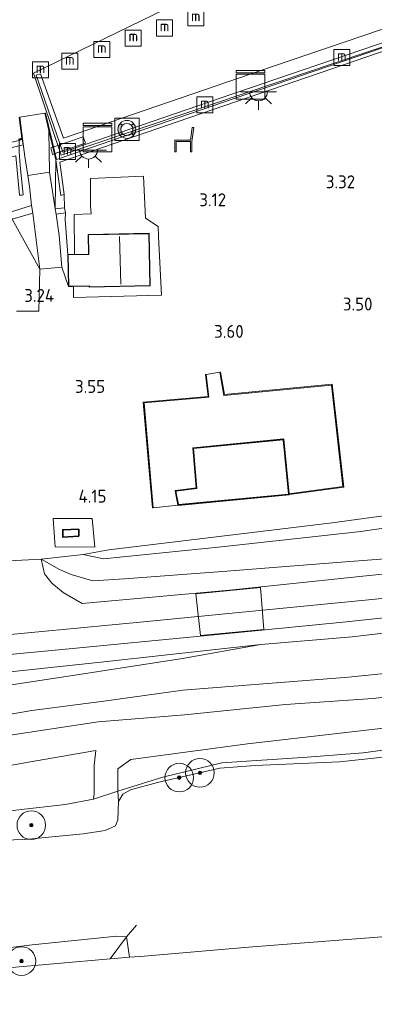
# Model space of a CAD drawing. Extents: x 130905 to 137824, y 412333 to 417928.
# Tile 56 of 256: x 132253 to 132302, y 413209 to 413346. Entities that reach past the tile are written whole.
import ezdxf
from ezdxf.enums import TextEntityAlignment as Align
from ezdxf.lldxf.tags import DXFTag

# ---------------------------------------------------------------- set-up
doc = ezdxf.new("R2010")
doc.units = 0
for name, color, linetype, lineweight in [('B-ME-GK-BESCHOEIING_DAMWAND-GV', 130, 'Continuous', 18), ('B-ME-GR-BOOM-S', 90, 'Continuous', 25), ('B-ME-GR-GRAS-GV', 60, 'Continuous', 13), ('B-ME-GW-TALUD_KRUIN-G', 90, 'Continuous', 18), ('B-ME-GW-TALUD_TEEN-G', 90, 'Continuous', 18), ('B-ME-IE-MEUBILAIR_WATERWEGMEUBILAIR-S', 150, 'Continuous', 25), ('B-ME-IE-MEUBILAIR_WEGMEUBILAIR-S', 7, 'Continuous', 25), ('B-ME-IE-TERREINAFSCHEIDING_DOORGANG-G', 210, 'Continuous', 18), ('B-ME-IE-TERREINAFSCHEIDING_KUNSTMATIG_HEKWERK-G', 20, 'IE-TERREINAFSCHEIDING-KUNSTMATIG', 18), ('B-ME-IE-TERREINAFSCHEIDING_KUNSTMATIG_MUUR-GV', 90, 'Continuous', 18), ('B-ME-KG-GRENS_OPNAME-G', 210, 'KG-OPNAME', 18), ('B-ME-KG-KADASTRAAL_DAKRAND-G', 170, 'Continuous', 18), ('B-ME-KG-KADASTRAAL_NOK-G', 10, 'Continuous', 18), ('B-ME-KL-DATA-S', 90, 'Continuous', 25), ('B-ME-KL-ET_LS_OV_LICHTPUNT-S', 190, 'Continuous', 25), ('B-ME-KW-KUNSTWERK_BRUG-GV', 170, 'Continuous', 18), ('B-ME-KW-KUNSTWERK_STEIGER-GV', 170, 'Continuous', 18), ('B-ME-OB-OEVERVOORZIENING-G', 7, 'Continuous', 18), ('B-ME-OG-BEBOUWING_OPENBAAR TOILET-GV', 7, 'Continuous', 18), ('B-ME-OG-BEBOUWING_OPSLAG-GV', 7, 'Continuous', 35), ('B-ME-OG-BEBOUWING_SCHUUR-GV', 7, 'Continuous', 35), ('B-ME-OG-TERREIN-GV', 7, 'Continuous', 18), ('B-ME-OG-TERREIN_GROEN_TUIN-GV', 7, 'Continuous', 18), ('B-ME-OG-WATER_HAVEN-GV', 170, 'Continuous', 18), ('B-ME-OG-WATER_KANAAL-GV', 120, 'Continuous', 18), ('B-ME-OG-WEG_TRAP-GV', 7, 'Continuous', 18), ('B-ME-VH-VERHARDING_ASFALT-GV', 252, 'Continuous', 18), ('B-ME-VH-VERHARDING_BETON-GV', 252, 'Continuous', 18), ('B-ME-VH-VERHARDING_GESLOTEN-GV', 252, 'Continuous', 18), ('B-ME-VH-VERHARDING_STRAATBAKSTEEN-GV', 252, 'Continuous', 18), ('B-ME-VH-VERHARDING_TEGEL-GV', 252, 'Continuous', 18), ('B-ME-WH-WINTERBED-G', 150, 'WH-WINTERBED', 18), ('X-XX-AL-HOOGTELABEL-S', 7, 'Continuous', 25)]:
    doc.layers.add(name, color=color, linetype=linetype, lineweight=lineweight)
doc.styles.add('NLCS-ISO', font='NLCS-ISO.ttf')
doc.styles.add('NLCS-ISO-ANNOTATIVE-T18', font='NLCS-ISO.ttf', dxfattribs={"height": 1.8})
doc.styles.get("Standard").update_dxf_attribs({"font": 'arial.ttf'})
doc.linetypes.add('IE-TERREINAFSCHEIDING-KUNSTMATIG', pattern='A,4,[82,NLCS.SHX,S=0.75,R=90,X=0,Y=0],4,-2', length=10)
tags = doc.linetypes.add('KG-OPNAME', pattern='A,5.5,-2,["O",Standard,S=1.8,R=0,X=-0.5,Y=-0.9],-2,5.5,-2,[5,NLCS.SHX,S=0.75,R=0,X=0,Y=0],-2', length=19).pattern_tags.tags
tags[6] = DXFTag(74, 10)
tags = doc.linetypes.add('WH-WINTERBED', pattern='A,6,-3.5,["WB",Standard,S=1.8,R=0,X=-1.5,Y=-0.9],-3.5,6,-3.5,6,-3.5,6,-3.5,6,-3.5', length=51).pattern_tags.tags
tags[6] = DXFTag(74, 10)

# ---------------------------------------------------------------- blocks, each defined once
blk = doc.blocks.new('SGR-BOOM_01-SO')
at = {"linetype": 'ByBlock', "lineweight": 18}
h = blk.add_hatch(color=0, dxfattribs=at)
h.dxf.hatch_style = 1
edge = h.paths.add_edge_path()
edge.add_arc((0, 0), 0.25, 0, 360)
at = {"color": 0, "linetype": 'ByBlock', "lineweight": 18}
for radius in [2, 0.25]:
    blk.add_circle((0, 0), radius, dxfattribs=at)
blk = doc.blocks.new('SAL-HOOGTELABEL-SO')
at = {"color": 0, "linetype": 'ByBlock', "lineweight": -2, "style": 'NLCS-ISO-ANNOTATIVE-T18'}
blk.add_attdef('HOOGTE', text='', height=1.8, dxfattribs=at).set_placement((2.79, 0), align=Align.RIGHT)
blk = doc.blocks.new('SIE-WEG_ZITBANK-SO')
at = {"color": 0, "linetype": 'ByBlock', "lineweight": 18}
blk.add_lwpolyline([(-0.91, -1.63), (-0.91, -0.2), (1.09, -0.2), (1.09, -1.63), (1.29, -1.63), (1.29, -0.21), (1.54, 1.78), (1.33, 1.78), (1.11, 0), (-1.11, 0), (-1.11, -1.63)], close=True, dxfattribs=at)
blk = doc.blocks.new('SIE-WATER_MEERPAAL-SO')
at = {"color": 0, "linetype": 'ByBlock', "lineweight": 18}
blk.add_lwpolyline([(-1.12, -1.12), (1.12, -1.12), (1.12, 1.12), (-1.12, 1.12)], close=True, dxfattribs=at)
at = {"color": 0, "linetype": 'ByBlock', "lineweight": 18, "style": 'NLCS-ISO'}
blk.add_text('m', height=1.5, dxfattribs=at).set_placement((0, 0.28), align=Align.MIDDLE_CENTER)
blk = doc.blocks.new('SKL-ET_OV_LICHTPUNT-SO')
at = {"color": 0, "linetype": 'ByBlock', "lineweight": 18}
for points in [[(-1.25, 0), (-2.5, 0)], [(1.25, 0), (2.5, 0)], [(-0.92, -0.85), (-1.83, -1.7)], [(0, -1.25), (0, -2.5)], [(0.92, -0.85), (1.83, -1.7)]]:
    blk.add_lwpolyline(points, dxfattribs=at)
blk.add_lwpolyline([(0, 0), (1.25, 0, -1), (-1.25, 0)], format="xyb", close=True, dxfattribs=at)
blk = doc.blocks.new('SOG-WATER_REDDINGSMIDDEL-SO')
at = {"linetype": 'ByBlock', "lineweight": 18}
h = blk.add_hatch(color=0, dxfattribs=at)
h.dxf.hatch_style = 1
h.paths.add_polyline_path([(1.25, 0, 0.187058), (0.92, 0.84), (0.63, 0.57, -0.187058), (0.85, 0, -0.187058), (0.63, -0.57), (0.92, -0.84, 0.187058)])
h.paths.add_polyline_path([(-0.63, 0.57), (-0.92, 0.84, 0.187058), (-1.25, 0, 0.187058), (-0.92, -0.84), (-0.63, -0.57, -0.187058), (-0.85, 0, -0.187058)])
at = {"color": 0, "linetype": 'ByBlock', "lineweight": 18}
blk.add_lwpolyline([(1.7, 1.55), (-1.7, 1.55), (-1.7, -1.55), (1.7, -1.55)], close=True, dxfattribs=at)
for points in [[(-0.63, 0.57), (-0.92, 0.84)], [(0.92, 0.84), (0.63, 0.57)], [(-0.63, -0.57), (-0.92, -0.84)], [(0.92, -0.84), (0.63, -0.57)]]:
    blk.add_lwpolyline(points, dxfattribs=at)
for radius in [1.25, 0.85]:
    blk.add_circle((0, 0), radius, dxfattribs=at)
blk = doc.blocks.new('SKL-DATA_KAST-SO')
at = {"color": 0, "linetype": 'ByBlock', "lineweight": 18}
for points in [[(-2, 2), (2, 2), (2, 1.68), (-2, 1.68)], [(-2, 1.52), (2, 1.52), (2, -2), (-2, -2)]]:
    blk.add_lwpolyline(points, close=True, dxfattribs=at)

msp = doc.modelspace()

# ---------------------------------------------------------------- linework, layer by layer
at = {"layer": 'B-ME-GK-BESCHOEIING_DAMWAND-GV'}
msp.add_polyline3d([(132276.578, 413332.318, 2.61), (132258.526, 413326.124, 2.604), (132259.14, 413321.623, 2.819), (132258.654, 413321.488, 2.446), (132257.975, 413326.464, 1.53), (132256.997, 413330.519, 0.876), (132256.408, 413332.959, 0.9), (132256.505, 413332.983, 0.9), (132256.739, 413332.014, 0.9), (132258.071, 413326.497, 0.9), (132283.026, 413335.059, 0.9), (132318.235, 413347.08, 0.9), (132327.178, 413350.171, 0.9), (132327.76, 413349.912, 2.565), (132301.454, 413340.822, 2.64)], close=True, dxfattribs=at)
for points in [[(132252.736, 413329.353, 0.9), (132253.184, 413329.464, 0.9), (132252.834, 413332.368, 0.9), (132252.934, 413332.38, 0.9), (132253.293, 413329.389, 1.052), (132252.835, 413329.275, 1.054)], [(132252.817, 413327.611, 1.358), (132252.994, 413325.673, 1.666), (132253.37, 413321.545, 2.298), (132253.271, 413321.536, 2.672), (132252.872, 413321.5, 2.672)]]:
    msp.add_polyline3d(points, dxfattribs=at)
at = {"layer": 'B-ME-GR-GRAS-GV'}
for points in [[(132257.975, 413326.464, 1.53), (132257.884, 413319.608, 2.103), (132257.069, 413324.729, 1.686), (132256.997, 413330.519, 0.876)], [(132254.299, 413322.731, 1.83), (132254.54, 413320.068, 2.035), (132251.423, 413319.098, 2.923), (132250.985, 413323.65, 3.023), (132249.119, 413324.074, 3.148), (132235.119, 413321.388, 3.146), (132220.38, 413318.015, 2.912), (132218.577, 413318.968, 2.597), (132219.675, 413319.206, 2.684), (132220.065, 413319.297, 2.678), (132222.291, 413319.827, 2.678), (132236.093, 413323.114, 2.678), (132247.08, 413325.73, 2.678), (132252.371, 413326.99, 2.678), (132252.872, 413321.5, 2.672), (132253.271, 413321.536, 2.672), (132253.37, 413321.545, 2.298), (132252.994, 413325.673, 1.666), (132252.817, 413327.611, 1.358), (132252.835, 413329.275, 1.054), (132253.293, 413329.389, 1.052), (132253.634, 413326.934, 1.4), (132254.059, 413324.249, 1.675)], [(132257.975, 413326.464, 1.53), (132258.654, 413321.488, 2.446), (132259.14, 413321.623, 2.819), (132259.162, 413319.763, 2.578), (132257.884, 413319.608, 2.103)], [(132254.757, 413319.016, 2.086), (132255.712, 413311.173, 2.878), (132251.846, 413318.144, 2.911)], [(132259.635, 413313.219, 3.181), (132259.727, 413308.76, 3.181), (132258.803, 413311.483, 2.753), (132258.443, 413315.883, 2.409), (132258.014, 413318.845, 2.078), (132259.3, 413319.036, 2.541), (132259.283, 413318.065, 2.881)], [(132263.056, 413276.389, 4.597), (132263.412, 413272.361, 4.737), (132257.88, 413272.428, 5.089), (132257.792, 413273.713, 4.953), (132257.61, 413276.377, 4.671)], [(132258.927, 413274.804, 4.596), (132258.924, 413273.778, 4.596), (132261.191, 413273.906, 4.596), (132261.171, 413274.882, 4.596)], [(132216.905, 413228.62, 0.7), (132214.724, 413228.29, 0.7), (132214.49, 413231.756, 1.575), (132230.912, 413233.681, 1.827), (132246.262, 413234.976, 1.657), (132259.245, 413236.445, 1.386), (132263.221, 413237.218, 1.363), (132266.627, 413238.315, 0.819), (132266.718, 413236.895, 0.7), (132266.651, 413234.3, 0.7), (132266.315, 413233.465, 0.7), (132264.867, 413232.836, 0.7), (132261.771, 413232.355, 0.7), (132253.604, 413231.584, 0.7), (132244.274, 413231.304, 0.7), (132229.927, 413230.141, 0.7), (132226.94, 413229.792, 0.7)], [(132209.175, 413210.092, 1.702), (132190.79, 413208.57, 1.291), (132188.623, 413209.504, 0.7), (132192.811, 413210.758, 0.7), (132195.505, 413211.076, 0.7), (132204.744, 413211.904, 0.7), (132216.312, 413213.047, 0.7), (132227.573, 413214.185, 0.7), (132240.663, 413215.147, 0.7), (132254.668, 413216.853, 0.7), (132266.477, 413218.081, 0.7), (132267.864, 413218.006, 0.7), (132265.567, 413214.897, 1.447), (132250.718, 413213.628, 1.46), (132229.946, 413211.86, 1.581)], [(132268.255, 413215.127, 0.7), (132265.567, 413214.897, 1.447), (132267.864, 413218.006, 0.7)]]:
    msp.add_polyline3d(points, close=True, dxfattribs=at)
for points in [[(132251.846, 413318.144, 2.911), (132255.712, 413311.173, 2.878), (132255.607, 413305.329, 3.303), (132252.453, 413305.322, 3.534)], [(132313.181, 413271.43, 5.569), (132297.873, 413270.296, 5.491), (132281.256, 413269, 5.503), (132267.555, 413267.949, 5.366), (132263.154, 413267.667, 5.316), (132260.095, 413268.551, 5.19), (132258.482, 413269.28, 5.115), (132255.894, 413270.701, 5.09), (132261.802, 413271.35, 4.646), (132264.624, 413270.744, 4.471), (132281.144, 413272.43, 4.471), (132300.624, 413274.588, 4.484), (132317.742, 413277.093, 4.209)], [(132317.742, 413277.093, 4.209), (132300.624, 413274.588, 4.484), (132281.144, 413272.43, 4.471), (132264.624, 413270.744, 4.471), (132261.802, 413271.35, 4.646), (132265.356, 413271.992, 4.384), (132296.579, 413275.772, 4.307), (132306.496, 413277.143, 4.282)], [(132308.017, 413269.059, 5.498), (132282.252, 413266.381, 5.537), (132261.648, 413264.499, 5.39), (132258.971, 413266.048, 5.353), (132257.394, 413267.356, 5.315), (132256.362, 413268.642, 5.19), (132255.894, 413270.701, 5.09), (132258.482, 413269.28, 5.115), (132260.095, 413268.551, 5.19), (132263.154, 413267.667, 5.316), (132267.555, 413267.949, 5.366), (132281.256, 413269, 5.503), (132297.873, 413270.296, 5.491), (132313.181, 413271.43, 5.569)], [(132231.856, 413255.525, 5.54), (132260.802, 413258.271, 5.48), (132283.436, 413260.487, 5.592), (132298.107, 413261.917, 5.48), (132321.212, 413264.328, 5.467)], [(132313.95, 413255.749, 3.247), (132298.905, 413254.234, 3.233), (132275.706, 413252.417, 3.223), (132264.672, 413250.883, 3.263), (132254.626, 413249.593, 3.313), (132239.148, 413246.934, 3.658), (132237.08, 413246.719, 3.619), (132235.641, 413246.747, 3.75), (132234.294, 413246.822, 3.912), (132232.899, 413246.758, 4.061), (132231.648, 413246.79, 4.101), (132230.329, 413246.958, 4.331), (132224.93, 413248.163, 4.976), (132220.153, 413249.448, 5.401), (132228.411, 413249.171, 5.466), (132233.255, 413249.383, 5.351), (132237.198, 413250.433, 5.309), (132244.356, 413252.036, 5.389), (132259.994, 413254.427, 5.157), (132275.677, 413256.855, 5.407), (132286.636, 413258.773, 5.533), (132299.409, 413259.866, 5.44), (132314.028, 413261.584, 5.667)], [(132314.028, 413261.584, 5.667), (132299.409, 413259.866, 5.44), (132286.636, 413258.773, 5.533), (132264.68, 413256.374, 5.511), (132249.823, 413254.791, 5.675)], [(132249.823, 413254.791, 5.675), (132264.68, 413256.374, 5.511), (132286.636, 413258.773, 5.533), (132275.677, 413256.855, 5.407), (132259.994, 413254.427, 5.157), (132244.356, 413252.036, 5.389)], [(132239.148, 413246.934, 3.658), (132254.626, 413249.593, 3.313), (132264.672, 413250.883, 3.263), (132275.706, 413252.417, 3.223), (132298.905, 413254.234, 3.233), (132313.95, 413255.749, 3.247)], [(132250.973, 413246.045, 3.008), (132263.879, 413247.99, 2.945), (132275.934, 413248.997, 2.858), (132290.081, 413250.404, 2.883), (132302.292, 413251.259, 2.87), (132312.927, 413252.411, 2.845)], [(132312.927, 413252.411, 2.845), (132302.292, 413251.259, 2.87), (132290.081, 413250.404, 2.883), (132275.934, 413248.997, 2.858), (132263.879, 413247.99, 2.945), (132250.973, 413246.045, 3.008)], [(132308.231, 413247.638, 1.294), (132284.747, 413244.936, 1.244), (132268.432, 413242.724, 1.019), (132266.624, 413241.437, 1.057), (132266.627, 413238.315, 0.819), (132263.221, 413237.218, 1.363), (132263.328, 413238.006, 1.587), (132263.319, 413238.57, 1.591), (132263.3, 413239.464, 1.597), (132263.304, 413240.566, 1.601), (132263.336, 413241.924, 1.603), (132263.555, 413244.005, 1.544), (132255.202, 413242.555, 1.394), (132247.272, 413241.164, 1.569)], [(132309.795, 413244.867, 1.027), (132300.958, 413243.667, 0.99), (132293.124, 413243.082, 0.977), (132281.165, 413242.289, 0.977), (132272.916, 413240.262, 0.903), (132266.627, 413238.315, 0.819), (132266.624, 413241.437, 1.057), (132268.432, 413242.724, 1.019), (132284.747, 413244.936, 1.244), (132308.231, 413247.638, 1.294)], [(132313.724, 413244.139, 0.7), (132297.623, 413242.411, 0.7), (132285.825, 413241.918, 0.7), (132280.911, 413241.534, 0.7), (132272.181, 413239.511, 0.7), (132268.403, 413238.51, 0.7), (132267.309, 413237.907, 0.7), (132266.718, 413236.895, 0.7), (132266.627, 413238.315, 0.819), (132272.916, 413240.262, 0.903), (132281.165, 413242.289, 0.977), (132293.124, 413243.082, 0.977), (132300.958, 413243.667, 0.99), (132309.795, 413244.867, 1.027)], [(132247.272, 413241.164, 1.569), (132255.202, 413242.555, 1.394), (132263.555, 413244.005, 1.544), (132263.336, 413241.924, 1.603), (132263.304, 413240.566, 1.601), (132263.3, 413239.464, 1.597), (132263.319, 413238.57, 1.591), (132263.328, 413238.006, 1.587), (132263.221, 413237.218, 1.363), (132259.245, 413236.445, 1.386), (132246.262, 413234.976, 1.657)]]:
    msp.add_polyline3d(points, dxfattribs=at)
at = {"layer": 'B-ME-GW-TALUD_KRUIN-G'}
for points in [[(132259.162, 413319.763, 2.578), (132259.14, 413321.623, 2.819)], [(132259.635, 413313.219, 3.181), (132259.283, 413318.065, 2.881), (132259.3, 413319.036, 2.541)], [(132251.846, 413318.144, 2.911), (132255.712, 413311.173, 2.878)], [(132377.143, 413293.529, 5.425), (132373.609, 413291.054, 5.437), (132369.774, 413288.401, 5.457), (132366.613, 413286.331, 5.491), (132363.594, 413284.269, 5.537), (132360.381, 413282.368, 5.563), (132357.072, 413281.089, 5.553), (132349.317, 413278.209, 5.549), (132345.041, 413276.896, 5.553), (132340.55, 413275.746, 5.563), (132335.66, 413274.594, 5.559), (132330.758, 413273.771, 5.557), (132327.332, 413273.349, 5.555), (132323.07, 413272.785, 5.585), (132319.217, 413272.105, 5.567), (132313.181, 413271.43, 5.569), (132297.873, 413270.296, 5.491), (132281.256, 413269, 5.503)], [(132210.406, 413243.697, 5.333), (132216.652, 413244.601, 5.208), (132219.727, 413245.184, 5.17), (132222.277, 413245.153, 4.958), (132230.154, 413244.04, 3.983), (132233.296, 413244.064, 3.558), (132237.923, 413243.749, 3.12), (132242.094, 413244.458, 2.983), (132250.973, 413246.045, 3.008), (132263.879, 413247.99, 2.945), (132275.934, 413248.997, 2.858), (132290.081, 413250.404, 2.883), (132302.292, 413251.259, 2.87), (132312.927, 413252.411, 2.845), (132323.318, 413253.362, 2.683), (132335.536, 413255.094, 2.808), (132339.959, 413255.865, 2.883), (132346.321, 413257.415, 2.758), (132353.472, 413259.619, 2.783), (132360.703, 413261.833, 2.82), (132367.094, 413264.156, 2.87), (132373.032, 413267.138, 2.808), (132379.198, 413270.707, 2.758)], [(132255.894, 413270.701, 5.09), (132258.482, 413269.28, 5.115), (132260.095, 413268.551, 5.19), (132263.154, 413267.667, 5.316), (132267.555, 413267.949, 5.366), (132281.256, 413269, 5.503)], [(132344.676, 413266.056, 5.621), (132342.106, 413265.517, 5.621), (132339.08, 413264.887, 5.621), (132336.148, 413264.271, 5.621), (132333.195, 413263.656, 5.621), (132328.929, 413263.069, 5.621), (132323.623, 413262.408, 5.621), (132314.028, 413261.584, 5.667), (132299.409, 413259.866, 5.44), (132286.636, 413258.773, 5.533)], [(132244.356, 413252.036, 5.389), (132259.994, 413254.427, 5.157), (132275.677, 413256.855, 5.407), (132286.636, 413258.773, 5.533)], [(132263.221, 413237.218, 1.363), (132263.328, 413238.006, 1.587), (132263.319, 413238.57, 1.591), (132263.3, 413239.464, 1.597), (132263.304, 413240.566, 1.601), (132263.336, 413241.924, 1.603), (132263.555, 413244.005, 1.544)], [(132263.221, 413237.218, 1.363), (132259.245, 413236.445, 1.386), (132246.262, 413234.976, 1.657), (132230.912, 413233.681, 1.827), (132214.49, 413231.756, 1.575), (132202.846, 413230.774, 1.725), (132200.211, 413230.69, 2.024), (132192.338, 413230.76, 1.869), (132191.954, 413230.536, 1.869), (132188.815, 413228.841, 1.888)]]:
    msp.add_polyline3d(points, dxfattribs=at)
at = {"layer": 'B-ME-GW-TALUD_TEEN-G'}
for points in [[(132254.54, 413320.068, 2.035), (132254.299, 413322.731, 1.83), (132254.059, 413324.249, 1.675), (132253.634, 413326.934, 1.4), (132253.293, 413329.389, 1.052)], [(132257.884, 413319.608, 2.103), (132257.975, 413326.464, 1.53)], [(132393.725, 413320.499, 3.68), (132391.084, 413316.79, 3.696), (132383.854, 413307.677, 3.771), (132375.392, 413298.965, 3.859), (132368.825, 413293.686, 3.946), (132358.1, 413287.789, 3.984), (132350.133, 413284.157, 4.008), (132341.106, 413280.979, 4.084), (132329.556, 413278.549, 4.159), (132317.742, 413277.093, 4.209), (132300.624, 413274.588, 4.484), (132281.144, 413272.43, 4.471), (132264.624, 413270.744, 4.471), (132261.802, 413271.35, 4.646)], [(132255.712, 413311.173, 2.878), (132254.757, 413319.016, 2.086)], [(132258.803, 413311.483, 2.753), (132258.443, 413315.883, 2.409), (132258.014, 413318.845, 2.078)], [(132258.803, 413311.483, 2.753), (132259.727, 413308.76, 3.181)], [(132396.025, 413276.568, 1.048), (132387.313, 413270.24, 1.198), (132380.405, 413265.868, 1.198), (132373.729, 413262.227, 1.211), (132366.011, 413258.74, 1.261), (132355.925, 413255.287, 1.348), (132345.127, 413252.627, 1.294), (132329.3, 413250.231, 1.307), (132308.231, 413247.638, 1.294), (132284.747, 413244.936, 1.244), (132268.432, 413242.724, 1.019), (132266.624, 413241.437, 1.057), (132266.627, 413238.315, 0.819), (132266.718, 413236.895, 0.7)], [(132230.329, 413246.958, 4.331), (132231.648, 413246.79, 4.101), (132232.899, 413246.758, 4.061), (132234.294, 413246.822, 3.912), (132235.641, 413246.747, 3.75), (132237.08, 413246.719, 3.619), (132239.148, 413246.934, 3.658), (132254.626, 413249.593, 3.313), (132264.672, 413250.883, 3.263), (132275.706, 413252.417, 3.223), (132298.905, 413254.234, 3.233), (132313.95, 413255.749, 3.247), (132324.354, 413256.671, 3.255), (132330.44, 413257.857, 3.181), (132340.332, 413259.68, 3.151), (132350.654, 413262.208, 3.089), (132354.824, 413263.416, 3.077), (132359.065, 413264.851, 3.065), (132363.718, 413266.827, 3.077), (132367.956, 413268.873, 3.075), (132371.848, 413270.98, 3.063), (132376.196, 413273.389, 3.019), (132379.947, 413275.488, 3.023)], [(132261.802, 413271.35, 4.646), (132255.894, 413270.701, 5.09)], [(132217.234, 413236.088, 1.794), (132227.715, 413238.575, 1.906), (132231.072, 413239.038, 2.006), (132232.268, 413239.07, 2.006), (132236.7, 413238.156, 1.856), (132239.445, 413238.245, 1.819), (132241.325, 413238.854, 1.756), (132245.761, 413240.786, 1.619), (132247.272, 413241.164, 1.569), (132255.202, 413242.555, 1.394), (132263.555, 413244.005, 1.544)]]:
    msp.add_polyline3d(points, dxfattribs=at)
at = {"layer": 'B-ME-IE-TERREINAFSCHEIDING_DOORGANG-G'}
for points in [[(132262.906, 413318.913, 3.128), (132262.817, 413320.054, 3.078)], [(132272.272, 413317.154, 3.366), (132272.337, 413315.745, 3.371)], [(132257.792, 413273.713, 4.953), (132257.88, 413272.428, 5.089)], [(132251.423, 413270.463, 4.975), (132255.894, 413270.701, 5.09)]]:
    msp.add_polyline3d(points, dxfattribs=at)
at = {"layer": 'B-ME-IE-TERREINAFSCHEIDING_KUNSTMATIG_HEKWERK-G'}
for points in [[(132262.817, 413320.054, 3.078), (132262.829, 413323.833, 2.916), (132270.236, 413324.188, 3.141), (132270.51, 413318.319, 3.341), (132272.272, 413317.154, 3.366)], [(132391.348, 413321.679, 3.656), (132382.667, 413310.806, 4.019), (132376.643, 413303.818, 4.025), (132368.486, 413296.429, 4.069), (132364.661, 413294.08, 4.095), (132360.044, 413291.583, 4.109), (132354.252, 413288.84, 4.133), (132345.958, 413285.339, 4.133), (132338.681, 413282.97, 4.189), (132334.009, 413281.824, 4.106), (132329.372, 413280.861, 4.066), (132323.548, 413279.767, 3.974), (132316.894, 413278.789, 4.139), (132306.496, 413277.143, 4.282), (132296.579, 413275.772, 4.307), (132265.356, 413271.992, 4.384), (132261.802, 413271.35, 4.646)], [(132260.571, 413313.238, 3.136), (132260.502, 413318.816, 3.103), (132262.906, 413318.913, 3.128)], [(132272.337, 413315.745, 3.371), (132272.717, 413307.536, 3.403), (132260.449, 413307.217, 3.191), (132260.423, 413308.774, 3.174)], [(132271.591, 413277.868, 4.104), (132275.083, 413278.259, 4.246)], [(132257.792, 413273.713, 4.953), (132257.61, 413276.377, 4.671), (132263.056, 413276.389, 4.597), (132263.412, 413272.361, 4.737), (132257.88, 413272.428, 5.089)], [(132395.833, 413274.983, 0.965), (132391.932, 413271.91, 1.066), (132388.383, 413269.3, 1.103), (132381.912, 413265.362, 1.091), (132375.003, 413261.214, 1.128), (132369.7, 413258.733, 1.116), (132360.543, 413255.184, 1.103), (132350.584, 413251.741, 0.977), (132344.716, 413250.454, 1.04), (132336.454, 413248.99, 1.015), (132326.121, 413247.56, 1.015), (132319.503, 413246.312, 1.04), (132309.795, 413244.867, 1.027), (132300.958, 413243.667, 0.99), (132293.124, 413243.082, 0.977), (132281.165, 413242.289, 0.977)], [(132286.636, 413258.773, 5.533), (132264.68, 413256.374, 5.511), (132249.823, 413254.791, 5.675), (132234.639, 413252.925, 5.624), (132223.08, 413251.581, 5.594), (132217.666, 413251.117, 5.594), (132217.661, 413249.992, 5.771)], [(132281.165, 413242.289, 0.977), (132272.916, 413240.262, 0.903), (132266.627, 413238.315, 0.819), (132263.221, 413237.218, 1.363)], [(132267.864, 413218.006, 0.7), (132269.226, 413219.619, 0.7)], [(132265.567, 413214.897, 1.447), (132267.864, 413218.006, 0.7)]]:
    msp.add_polyline3d(points, dxfattribs=at)
at = {"layer": 'B-ME-IE-TERREINAFSCHEIDING_KUNSTMATIG_MUUR-GV'}
for points in [[(132280.999, 413296.814, 3.815), (132281.541, 413293.672, 3.815), (132296.608, 413295.116, 3.815), (132298.214, 413280.74, 3.815), (132290.569, 413279.722, 4.383), (132290.559, 413279.823, 4.266), (132298.104, 413280.826, 4.266), (132296.519, 413295.007, 4.266), (132281.458, 413293.564, 4.266), (132280.9, 413296.797, 3.942)], [(132271.591, 413277.868, 4.104), (132271.491, 413277.859, 3.778), (132271.169, 413281.49, 3.778), (132270.181, 413292.605, 3.778), (132279.255, 413293.415, 3.778), (132278.887, 413296.475, 3.778), (132278.987, 413296.487, 3.954), (132279.367, 413293.324, 4.104), (132270.29, 413292.514, 4.104)]]:
    msp.add_polyline3d(points, close=True, dxfattribs=at)
at = {"layer": 'B-ME-KG-GRENS_OPNAME-G'}
msp.add_polyline3d([(132250.718, 413213.628, 1.46), (132265.567, 413214.897, 1.447), (132268.255, 413215.127, 0.7), (132270.323, 413215.304, 0.7), (132284.902, 413216.55, 0.391), (132305.99, 413218.182, 0.391)], dxfattribs=at)
at = {"layer": 'B-ME-KG-KADASTRAAL_DAKRAND-G'}
for points in [[(132262.692, 413308.729, 6.381), (132262.685, 413308.871, 6.094), (132259.776, 413308.811, 5.831), (132259.686, 413313.17, 5.794), (132262.598, 413313.23, 6.381), (132262.542, 413315.964, 6.381), (132270.973, 413316.138, 6.381), (132271.123, 413308.903, 6.381)], [(132275.124, 413278.313, 7.281), (132274.745, 413280.208, 7.491), (132277.674, 413280.591, 7.493), (132277.206, 413286.157, 7.493), (132289.756, 413287.384, 7.281), (132290.515, 413279.767, 7.281)]]:
    msp.add_polyline3d(points, close=True, dxfattribs=at)
at = {"layer": 'B-ME-KG-KADASTRAAL_NOK-G'}
msp.add_polyline3d([(132267.073, 413309.075, 6.943), (132266.846, 413315.765, 6.943)], dxfattribs=at)
at = {"layer": 'B-ME-KW-KUNSTWERK_BRUG-GV'}
for points in [[(132252.766, 413328.392, 1.678), (132248.944, 413327.483, 1.453), (132248.777, 413328.192, 1.466), (132252.598, 413329.101, 1.753), (132253.251, 413329.27, 1.078), (132253.382, 413328.532, 1.153)], [(132258.245, 413327.467, 1.778), (132257.499, 413327.198, 1.278), (132257.244, 413328.127, 1.203), (132257.956, 413328.373, 1.74), (132261.764, 413329.669, 1.403), (132262.132, 413328.773, 1.403)]]:
    msp.add_polyline3d(points, close=True, dxfattribs=at)
at = {"layer": 'B-ME-KW-KUNSTWERK_STEIGER-GV'}
msp.add_polyline3d([(132326.156, 413350.534, 1.198), (132304.72, 413343.17, 1.194), (132282.573, 413335.633, 1.19), (132258.96, 413327.536, 1.158), (132255.193, 413338.279, 1.292), (132255.824, 413338.464, 1.259), (132259.011, 413329.487, 1.259), (132288.519, 413339.553, 1.265), (132318.028, 413349.619, 1.272)], dxfattribs=at)
at = {"layer": 'B-ME-OB-OEVERVOORZIENING-G'}
for points in [[(132318.235, 413347.08, 0.9), (132283.026, 413335.059, 0.9), (132258.071, 413326.497, 0.9), (132256.739, 413332.014, 0.9), (132256.505, 413332.983, 0.9), (132256.408, 413332.959, 0.9), (132252.934, 413332.38, 0.9), (132252.834, 413332.368, 0.9), (132253.184, 413329.464, 0.9), (132252.736, 413329.353, 0.9)], [(132297.623, 413242.411, 0.7), (132313.724, 413244.139, 0.7), (132326.255, 413246.048, 0.7), (132342.43, 413248.448, 0.7), (132353.03, 413250.734, 0.7), (132362.824, 413253.366, 0.7), (132367.572, 413255.355, 0.7), (132370.796, 413256.715, 0.7), (132376.88, 413259.332, 0.7), (132382.827, 413262.833, 0.7), (132388.886, 413266.72, 0.7), (132395.612, 413271.345, 0.7)], [(132182.644, 413225.056, 0.7), (132185.672, 413226.709, 0.7), (132186.87, 413226.333, 0.7), (132192.753, 413226.219, 0.7), (132199.031, 413226.461, 0.7), (132203.015, 413226.968, 0.7), (132214.724, 413228.29, 0.7), (132216.905, 413228.62, 0.7), (132226.94, 413229.792, 0.7), (132229.927, 413230.141, 0.7), (132244.274, 413231.304, 0.7), (132253.604, 413231.584, 0.7), (132261.771, 413232.355, 0.7), (132264.867, 413232.836, 0.7), (132266.315, 413233.465, 0.7), (132266.651, 413234.3, 0.7), (132266.718, 413236.895, 0.7), (132267.309, 413237.907, 0.7), (132268.403, 413238.51, 0.7), (132272.181, 413239.511, 0.7), (132280.911, 413241.534, 0.7), (132285.825, 413241.918, 0.7), (132297.623, 413242.411, 0.7)], [(132268.255, 413215.127, 0.7), (132267.864, 413218.006, 0.7), (132266.477, 413218.081, 0.7), (132254.668, 413216.853, 0.7), (132240.663, 413215.147, 0.7), (132227.573, 413214.185, 0.7), (132216.312, 413213.047, 0.7), (132204.744, 413211.904, 0.7), (132195.505, 413211.076, 0.7), (132192.811, 413210.758, 0.7), (132188.623, 413209.504, 0.7), (132187.696, 413209.904, 0.7), (132185.77, 413210.728, 0.7)]]:
    msp.add_polyline3d(points, dxfattribs=at)
at = {"layer": 'B-ME-OG-BEBOUWING_OPENBAAR TOILET-GV'}
msp.add_polyline3d([(132271.174, 413308.854, 3.181), (132262.643, 413308.678, 3.181), (132262.64, 413308.82, 3.181), (132260.423, 413308.774, 3.174), (132259.727, 413308.76, 3.181), (132259.635, 413313.219, 3.181), (132260.571, 413313.238, 3.136), (132262.547, 413313.279, 3.181), (132262.491, 413316.013, 3.181), (132271.022, 413316.189, 3.181)], close=True, dxfattribs=at)
at = {"layer": 'B-ME-OG-BEBOUWING_OPSLAG-GV'}
msp.add_polyline3d([(132261.191, 413273.906, 4.596), (132258.924, 413273.778, 4.596), (132258.927, 413274.804, 4.596), (132261.171, 413274.882, 4.596)], close=True, dxfattribs=at)
at = {"layer": 'B-ME-OG-BEBOUWING_SCHUUR-GV'}
msp.add_polyline3d([(132290.569, 413279.722, 4.383), (132275.083, 413278.259, 4.246), (132274.686, 413280.251, 4.116), (132277.62, 413280.634, 4.178), (132277.152, 413286.202, 4.266), (132289.8, 413287.438, 4.266), (132290.559, 413279.823, 4.266)], close=True, dxfattribs=at)
at = {"layer": 'B-ME-OG-TERREIN-GV'}
for points in [[(132252.453, 413305.322, 3.534), (132255.607, 413305.329, 3.303), (132255.712, 413311.173, 2.878), (132258.803, 413311.483, 2.753), (132259.727, 413308.76, 3.181), (132260.423, 413308.774, 3.174), (132260.449, 413307.217, 3.191), (132272.717, 413307.536, 3.403), (132272.337, 413315.745, 3.371), (132272.272, 413317.154, 3.366), (132270.51, 413318.319, 3.341), (132270.236, 413324.188, 3.141), (132262.829, 413323.833, 2.916), (132262.817, 413320.054, 3.078), (132262.906, 413318.913, 3.128), (132260.502, 413318.816, 3.103), (132260.571, 413313.238, 3.136), (132259.635, 413313.219, 3.181), (132259.283, 413318.065, 2.881), (132259.3, 413319.036, 2.541), (132259.162, 413319.763, 2.578), (132259.14, 413321.623, 2.819), (132258.526, 413326.124, 2.604), (132276.578, 413332.318, 2.61), (132301.454, 413340.822, 2.64), (132327.76, 413349.912, 2.565)], [(132306.496, 413277.143, 4.282), (132296.579, 413275.772, 4.307), (132265.356, 413271.992, 4.384), (132261.802, 413271.35, 4.646), (132255.894, 413270.701, 5.09), (132251.423, 413270.463, 4.975)]]:
    msp.add_polyline3d(points, dxfattribs=at)
for points in [[(132271.169, 413281.49, 3.778), (132271.491, 413277.859, 3.778), (132271.591, 413277.868, 4.104), (132275.083, 413278.259, 4.246), (132290.569, 413279.722, 4.383), (132298.214, 413280.74, 3.815), (132296.608, 413295.116, 3.815), (132281.541, 413293.672, 3.815), (132280.999, 413296.814, 3.815), (132280.9, 413296.797, 3.942), (132278.987, 413296.487, 3.954), (132278.887, 413296.475, 3.778), (132279.255, 413293.415, 3.778), (132270.181, 413292.605, 3.778)], [(132257.88, 413272.428, 5.089), (132263.412, 413272.361, 4.737), (132263.056, 413276.389, 4.597), (132257.61, 413276.377, 4.671), (132257.792, 413273.713, 4.953)]]:
    msp.add_polyline3d(points, close=True, dxfattribs=at)
at = {"layer": 'B-ME-OG-TERREIN_GROEN_TUIN-GV'}
msp.add_polyline3d([(132272.272, 413317.154, 3.366), (132272.337, 413315.745, 3.371), (132272.717, 413307.536, 3.403), (132260.449, 413307.217, 3.191), (132260.423, 413308.774, 3.174), (132262.64, 413308.82, 3.181), (132262.643, 413308.678, 3.181), (132271.174, 413308.854, 3.181), (132271.022, 413316.189, 3.181), (132262.491, 413316.013, 3.181), (132262.547, 413313.279, 3.181), (132260.571, 413313.238, 3.136), (132260.502, 413318.816, 3.103), (132262.906, 413318.913, 3.128), (132262.817, 413320.054, 3.078), (132262.829, 413323.833, 2.916), (132270.236, 413324.188, 3.141), (132270.51, 413318.319, 3.341)], close=True, dxfattribs=at)
at = {"layer": 'B-ME-OG-WATER_HAVEN-GV'}
for points in [[(132385.652, 413370.257, 0.9), (132371.498, 413365.422, 0.9), (132351.907, 413358.73, 0.9), (132327.178, 413350.171, 0.9), (132258.693, 413327.115, 0.7), (132254.823, 413338.521, 0.7), (132299.985, 413360.511, 0.7), (132292.523, 413383.59, 0.7), (132242.743, 413369.503, 0.7), (132236.618, 413390.263, 0.9), (132255.078, 413395.67, 0.9), (132270.93, 413400.444, 0.9), (132286.88, 413405.359, 0.9), (132303.661, 413410.364, 0.9), (132321.323, 413415.642, 0.9), (132339.801, 413421.112, 0.9), (132360.072, 413427.397, 0.9), (132374.434, 413431.593, 0.9), (132379.191, 413433.199, 0.9)], [(132299.985, 413360.511, 0.7), (132254.823, 413338.521, 0.7), (132258.693, 413327.115, 0.7), (132327.178, 413350.171, 0.9)], [(132318.235, 413347.08, 0.9), (132283.026, 413335.059, 0.9), (132258.071, 413326.497, 0.9), (132256.739, 413332.014, 0.9), (132256.505, 413332.983, 0.9), (132256.408, 413332.959, 0.9), (132252.934, 413332.38, 0.9), (132252.834, 413332.368, 0.9), (132253.184, 413329.464, 0.9), (132252.736, 413329.353, 0.9)]]:
    msp.add_polyline3d(points, dxfattribs=at)
at = {"layer": 'B-ME-OG-WATER_KANAAL-GV'}
for points in [[(132244.274, 413231.304, 0.7), (132253.604, 413231.584, 0.7), (132261.771, 413232.355, 0.7), (132264.867, 413232.836, 0.7), (132266.315, 413233.465, 0.7), (132266.651, 413234.3, 0.7), (132266.718, 413236.895, 0.7), (132267.309, 413237.907, 0.7), (132268.403, 413238.51, 0.7), (132272.181, 413239.511, 0.7), (132280.911, 413241.534, 0.7), (132285.825, 413241.918, 0.7), (132297.623, 413242.411, 0.7), (132313.724, 413244.139, 0.7)], [(132305.99, 413218.182, 0.391), (132284.902, 413216.55, 0.391), (132270.323, 413215.304, 0.7), (132268.255, 413215.127, 0.7), (132267.864, 413218.006, 0.7), (132266.477, 413218.081, 0.7), (132254.668, 413216.853, 0.7), (132240.663, 413215.147, 0.7)]]:
    msp.add_polyline3d(points, dxfattribs=at)
at = {"layer": 'B-ME-OG-WEG_TRAP-GV'}
for points in [[(132254.757, 413319.016, 2.086), (132251.846, 413318.144, 2.911), (132251.423, 413319.098, 2.923), (132254.54, 413320.068, 2.035)], [(132259.3, 413319.036, 2.541), (132258.014, 413318.845, 2.078), (132257.884, 413319.608, 2.103), (132259.162, 413319.763, 2.578)]]:
    msp.add_polyline3d(points, close=True, dxfattribs=at)
at = {"layer": 'B-ME-VH-VERHARDING_ASFALT-GV'}
for points in [[(132251.423, 413270.463, 4.975), (132255.894, 413270.701, 5.09), (132256.362, 413268.642, 5.19), (132257.394, 413267.356, 5.315), (132258.971, 413266.048, 5.353), (132261.648, 413264.499, 5.39), (132282.252, 413266.381, 5.537), (132308.017, 413269.059, 5.498)], [(132321.212, 413264.328, 5.467), (132298.107, 413261.917, 5.48), (132283.436, 413260.487, 5.592), (132260.802, 413258.271, 5.48), (132231.856, 413255.525, 5.54)]]:
    msp.add_polyline3d(points, dxfattribs=at)
at = {"layer": 'B-ME-VH-VERHARDING_BETON-GV'}
msp.add_polyline3d([(132257.069, 413324.729, 1.686), (132254.059, 413324.249, 1.675), (132253.634, 413326.934, 1.4), (132253.293, 413329.389, 1.052), (132252.934, 413332.38, 0.9), (132256.408, 413332.959, 0.9), (132256.997, 413330.519, 0.876)], close=True, dxfattribs=at)
at = {"layer": 'B-ME-VH-VERHARDING_GESLOTEN-GV'}
msp.add_polyline3d([(132287.03, 413260.883, 5.674), (132278.188, 413260.061, 5.574), (132277.515, 413265.882, 5.574), (132286.563, 413266.745, 5.661)], close=True, dxfattribs=at)
at = {"layer": 'B-ME-VH-VERHARDING_STRAATBAKSTEEN-GV'}
msp.add_polyline3d([(132258.803, 413311.483, 2.753), (132255.712, 413311.173, 2.878), (132254.757, 413319.016, 2.086), (132254.54, 413320.068, 2.035), (132254.299, 413322.731, 1.83), (132254.059, 413324.249, 1.675), (132257.069, 413324.729, 1.686), (132257.884, 413319.608, 2.103), (132258.014, 413318.845, 2.078), (132258.443, 413315.883, 2.409)], close=True, dxfattribs=at)
at = {"layer": 'B-ME-VH-VERHARDING_TEGEL-GV'}
msp.add_polyline3d([(132280.9, 413296.797, 3.942), (132281.458, 413293.564, 4.266), (132296.519, 413295.007, 4.266), (132298.104, 413280.826, 4.266), (132290.559, 413279.823, 4.266), (132289.8, 413287.438, 4.266), (132277.152, 413286.202, 4.266), (132277.62, 413280.634, 4.178), (132274.686, 413280.251, 4.116), (132275.083, 413278.259, 4.246), (132271.591, 413277.868, 4.104), (132270.29, 413292.514, 4.104), (132279.367, 413293.324, 4.104), (132278.987, 413296.487, 3.954)], close=True, dxfattribs=at)
at = {"layer": 'B-ME-WH-WINTERBED-G'}
msp.add_polyline3d([(132378.403, 413287.232, 5.595), (132375.925, 413285.392, 5.601), (132373.238, 413283.574, 5.601), (132370.868, 413282.074, 5.595), (132367.802, 413280.227, 5.591), (132365.321, 413278.997, 5.591), (132360.872, 413276.95, 5.591), (132354.262, 413274.248, 5.595), (132347.176, 413271.691, 5.617), (132341.287, 413269.99, 5.647), (132335.773, 413268.717, 5.655), (132325.794, 413267.393, 5.661), (132299.317, 413264.779, 5.649), (132268.767, 413261.836, 5.605), (132247.139, 413259.794, 5.605), (132223.293, 413257.603, 5.547), (132199.448, 413255.413, 5.488), (132174.811, 413253.183, 5.587)], dxfattribs=at)

# ---------------------------------------------------------------- block references
at = {"layer": 'B-ME-GR-BOOM-S'}
for p in [(132275.218, 413240.217, 0.806), (132278.113, 413240.885, 0.743), (132254.533, 413233.574, 1.275), (132253.158, 413214.599, 1.3)]:
    msp.add_blockref('SGR-BOOM_01-SO', p, dxfattribs=at)
at = {"layer": 'B-ME-IE-MEUBILAIR_WATERWEGMEUBILAIR-S'}
for name, p in [('SIE-WATER_MEERPAAL-SO', (132277.519, 413346.258, 3.009)), ('SIE-WATER_MEERPAAL-SO', (132273.174, 413344.848, 3.009)), ('SIE-WATER_MEERPAAL-SO', (132268.795, 413343.449, 3.209)), ('SIE-WATER_MEERPAAL-SO', (132264.378, 413341.836, 3.209)), ('SIE-WATER_MEERPAAL-SO', (132259.915, 413340.2, 3.072)), ('SIE-WATER_MEERPAAL-SO', (132297.939, 413340.723, 5.059)), ('SIE-WATER_MEERPAAL-SO', (132255.802, 413339.013, 3.072)), ('SIE-WATER_MEERPAAL-SO', (132278.797, 413334.106, 5.084)), ('SOG-WATER_REDDINGSMIDDEL-SO', (132267.897, 413330.693, 1.272)), ('SIE-WATER_MEERPAAL-SO', (132259.59, 413327.627, 5.196))]:
    msp.add_blockref(name, p, dxfattribs=at)
at = {"layer": 'B-ME-IE-MEUBILAIR_WEGMEUBILAIR-S'}
msp.add_blockref('SIE-WEG_ZITBANK-SO', (132275.705, 413329.203, 2.997), dxfattribs=at)
at = {"layer": 'B-ME-KL-DATA-S'}
for p in [(132285.196, 413336.897, 1.385), (132263.802, 413329.545, 1.423)]:
    msp.add_blockref('SKL-DATA_KAST-SO', p, dxfattribs=at)
at = {"layer": 'B-ME-KL-ET_LS_OV_LICHTPUNT-S'}
for p in [(132286.306, 413335.943, 2.578), (132262.532, 413327.808, 2.666)]:
    msp.add_blockref('SKL-ET_OV_LICHTPUNT-SO', p, dxfattribs=at)
at = {"layer": 'X-XX-AL-HOOGTELABEL-S'}
for p, values in [((132297.019, 413322.477, 3.318), {'HOOGTE': '3.32'}), ((132278.98, 413319.97, 3.116), {'HOOGTE': '3.12'}), ((132254.931, 413306.619, 3.244), {'HOOGTE': '3.24'}), ((132299.448, 413305.413, 3.496), {'HOOGTE': '3.50'}), ((132281.437, 413301.597, 3.596), {'HOOGTE': '3.60'}), ((132262.068, 413293.914, 3.545), {'HOOGTE': '3.55'}), ((132262.247, 413278.591, 4.151), {'HOOGTE': '4.15'})]:
    msp.add_blockref('SAL-HOOGTELABEL-SO', p, dxfattribs=at).add_auto_attribs(values)

doc.saveas('drawing.dxf')
